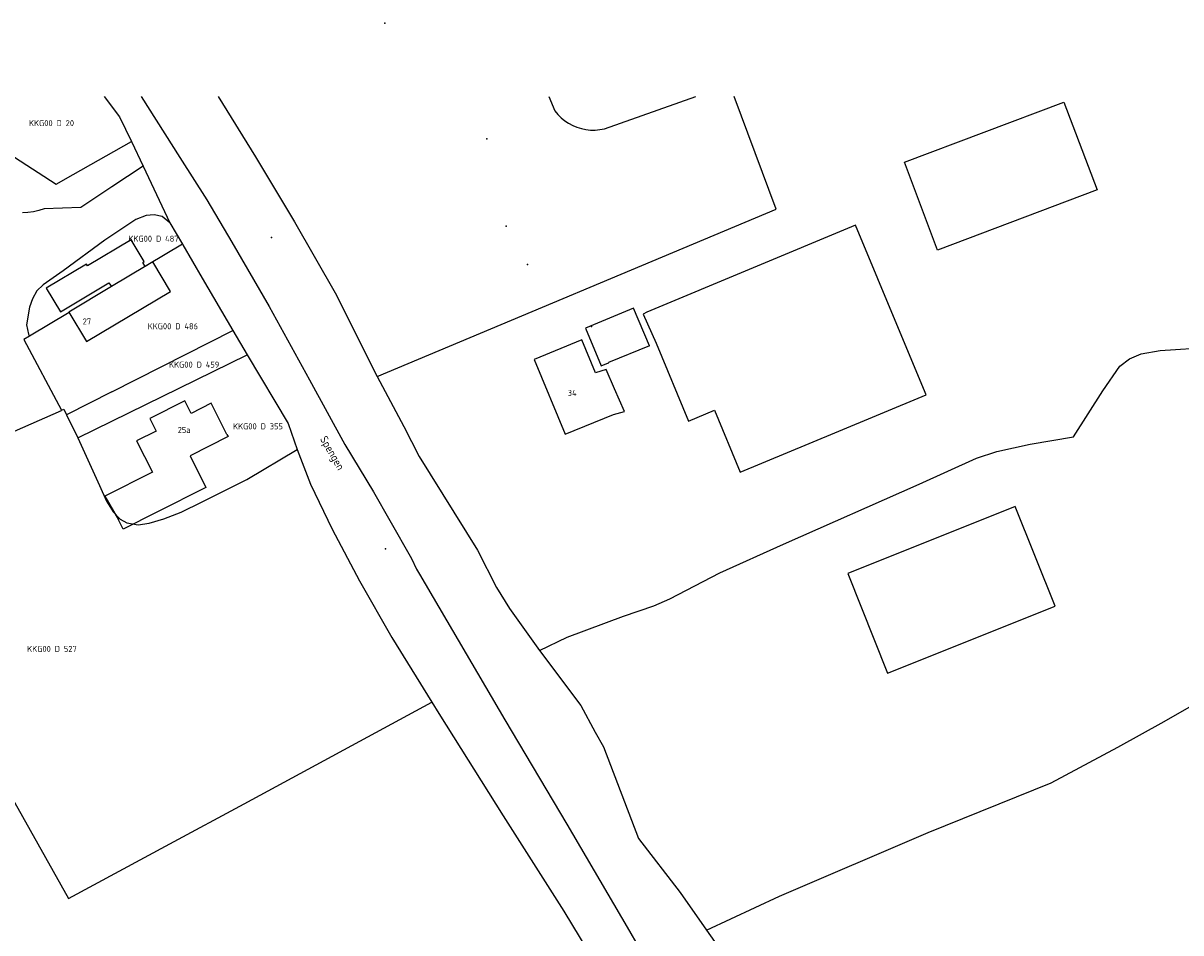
# Model space of a CAD drawing. Extents: x 122000 to 123017, y 463500 to 464011.
# Tile 13 of 13: x 122670 to 122844, y 463874 to 464011. Entities that reach past the tile are written whole.
import ezdxf
from ezdxf.enums import TextEntityAlignment as Align

# ---------------------------------------------------------------- set-up
doc = ezdxf.new("R2010")
doc.units = 0
doc.header["$LTSCALE"] = 4
doc.layers.get('0').update_dxf_attribs({"linetype": 'CONTINUOUS'})
for name, color, linetype in [('BOUWT01', 1, 'CONTINUOUS'), ('BOUWT11', 7, 'CONTINUOUS'), ('G01', 3, 'CONTINUOUS'), ('TEK-D01', 7, 'CONTINUOUS'), ('TEK-D02', 7, 'CONTINUOUS'), ('TEK-D06', 7, 'CONTINUOUS')]:
    doc.layers.add(name, color=color, linetype=linetype)
doc.styles.add('ISO', font='ISO')
doc.styles.get("Standard").update_dxf_attribs({"font": 'ISO'})

# ---------------------------------------------------------------- blocks, each defined once
blk = doc.blocks.new('PERC')
at = {"color": 0}
blk.add_point((50, 15), dxfattribs=at)
at = {"color": 0, "style": 'ISO'}
blk.add_attdef('PERC', (50.6, 15), '', height=0.9, dxfattribs=at)

msp = doc.modelspace()

# ---------------------------------------------------------------- linework, layer by layer
at = {"layer": 'BOUWT01'}
for points in [[(122807.226, 463976.927), (122802.24, 463990.116), (122826.158, 463999.158), (122831.144, 463985.969), (122807.226, 463976.927)], [(122801.593, 463964.586), (122794.897, 463980.652), (122763.618, 463967.616)], [(122688.377, 463974.482), (122688.017, 463975.083), (122688.232, 463975.211), (122686.278, 463978.482), (122679.737, 463974.573), (122679.583, 463974.831), (122673.548, 463971.225), (122675.662, 463967.688), (122682.958, 463972.048), (122683.312, 463971.456)], [(122692.192, 463970.747), (122689.544, 463975.18), (122688.377, 463974.482)], [(122683.312, 463971.456), (122676.933, 463967.644), (122679.581, 463963.212), (122692.192, 463970.747)], [(122761.631, 463968.223), (122754.409, 463965.232)], [(122753.875, 463963.464), (122746.742, 463960.54), (122751.345, 463949.311), (122758.607, 463952.288)], [(122791.793, 463949.533), (122805.488, 463955.24), (122801.593, 463964.586)], [(122764.002, 463962.578), (122757.845, 463960.058), (122757.866, 463960.007)], [(122764.993, 463962.984), (122769.87, 463951.284), (122773.747, 463952.9)], [(122700.645, 463949.272), (122698.274, 463953.955), (122695.277, 463952.438), (122694.319, 463954.329), (122689.064, 463951.669), (122690.021, 463949.777), (122687.095, 463948.296), (122689.466, 463943.612), (122682.346, 463940.008), (122684.397, 463936.437)], [(122773.747, 463952.9), (122777.613, 463943.623), (122791.793, 463949.533)], [(122700.645, 463949.272), (122700.808, 463948.95), (122695.106, 463946.066), (122697.502, 463941.327), (122690.14, 463937.604)], [(122824.842, 463923.502), (122818.86, 463938.465), (122793.743, 463928.424), (122799.725, 463913.46), (122824.842, 463923.502)]]:
    msp.add_lwpolyline(points, dxfattribs=at)
at = {"layer": 'BOUWT11'}
for points in [[(122764.002, 463962.578), (122761.631, 463968.223)], [(122763.618, 463967.616), (122763.062, 463967.345), (122764.993, 463962.984)], [(122754.409, 463965.232), (122756.745, 463959.546), (122757.866, 463960.007)], [(122758.784, 463956.099), (122757.507, 463959.025), (122755.939, 463958.53), (122753.875, 463963.464)], [(122757.866, 463960.007), (122757.917, 463960.028)], [(122758.607, 463952.288), (122760.259, 463952.719), (122758.784, 463956.099)], [(122690.14, 463937.604), (122685.097, 463935.054), (122684.397, 463936.437)]]:
    msp.add_lwpolyline(points, dxfattribs=at)
at = {"layer": 'G01'}
for points in [[(122682.242, 464000), (122684.52, 463996.943), (122686.345, 463993.245)], [(122687.765, 464000), (122693.573, 463990.813), (122697.622, 463984.468), (122701.377, 463978.112), (122706.97, 463968.48), (122713.015, 463957.48), (122718.32, 463947.782), (122722.64, 463940.654), (122725.099, 463936.364), (122728.315, 463930.656), (122729.071, 463929.072), (122729.544, 463928.3), (122742.332, 463906.456), (122751.62, 463890.785), (122760.668, 463875.351), (122766.218, 463865.735), (122770.194, 463859.623), (122770.939, 463858.454), (122774.591, 463851.85), (122786.137, 463832.38), (122794.911, 463817.864), (122803.093, 463804.204)], [(122699.327, 464000), (122704.948, 463990.92), (122710.753, 463981.173), (122716.857, 463970.538), (122723.195, 463957.985)], [(122723.195, 463957.985), (122783.02, 463983.097), (122776.692, 464000)], [(122748.929, 464000), (122749.832, 463997.818)], [(122757.258, 463995.147), (122770.975, 464000)], [(122749.832, 463997.818), (122750.275, 463997.281), (122750.768, 463996.789), (122751.307, 463996.348), (122751.886, 463995.961), (122752.5, 463995.632), (122753.143, 463995.365), (122753.809, 463995.162), (122754.492, 463995.024), (122755.184, 463994.953), (122755.881, 463994.95), (122756.574, 463995.015), (122757.258, 463995.147)], [(122661.048, 463992.101), (122662.275, 463992.413), (122663.7, 463992.498), (122665.596, 463992.129), (122667.389, 463991.586), (122668.806, 463990.871), (122675.012, 463986.807), (122677.575, 463988.281), (122686.345, 463993.245)], [(122686.345, 463993.245), (122688.084, 463989.543)], [(122688.084, 463989.543), (122683.377, 463986.433)], [(122688.084, 463989.543), (122692.094, 463981.006)], [(122683.377, 463986.433), (122678.713, 463983.314)], [(122673.224, 463983.119), (122672.434, 463982.861), (122671.624, 463982.677), (122670.8, 463982.569), (122669.969, 463982.538)], [(122678.713, 463983.314), (122673.224, 463983.119)], [(122692.094, 463981.006), (122690.955, 463981.993), (122689.733, 463982.205), (122688.532, 463982.118), (122687.002, 463981.508), (122682.323, 463978.406), (122676.104, 463973.82), (122673.11, 463971.726), (122672.151, 463970.835), (122671.489, 463969.642), (122671.027, 463968.397), (122670.6, 463965.726), (122670.91, 463964.298), (122671.038, 463964.005)], [(122692.094, 463981.006), (122693.959, 463977.817)], [(122693.959, 463977.817), (122683.312, 463971.456), (122676.933, 463967.644)], [(122693.959, 463977.817), (122694.009, 463977.731)], [(122694.009, 463977.731), (122696.933, 463972.731), (122701.548, 463964.86)], [(122772.576, 463874.897), (122783.497, 463879.985), (122805.808, 463889.532), (122824.275, 463897.018), (122834.274, 463902.34), (122841.185, 463906.219), (122851.137, 463911.892), (122863.153, 463916.519), (122890.524, 463927.314), (122913.206, 463936.481), (122943.444, 463949.196), (122967.385, 463959.301), (122978.8, 463963.759), (122987.849, 463966.566), (122991.968, 463968.649), (122999.977, 463972.467), (123000, 463972.476)], [(122676.984, 463967.558), (122671.038, 463964.005)], [(122676.933, 463967.644), (122676.984, 463967.558)], [(122671.038, 463964.005), (122670.199, 463963.504)], [(122670.199, 463963.504), (122675.858, 463952.897)], [(122694.548, 463961.316), (122701.548, 463964.86)], [(122701.548, 463964.86), (122703.687, 463961.211)], [(122747.515, 463916.832), (122751.683, 463918.84), (122760.136, 463922.003), (122764.674, 463923.557), (122767.058, 463924.582), (122774.545, 463928.506), (122784.133, 463932.807), (122804.44, 463941.824), (122813.075, 463945.711), (122816.109, 463946.73), (122821.092, 463947.828), (122827.6, 463948.912), (122832.018, 463955.817), (122834.529, 463959.516), (122836.015, 463960.626), (122837.747, 463961.383), (122840.625, 463961.879), (122848.251, 463962.375)], [(122678.274, 463948.746), (122703.687, 463961.211)], [(122683.369, 463955.657), (122694.548, 463961.316)], [(122703.687, 463961.211), (122709.829, 463950.897), (122711.164, 463947.008)], [(122723.195, 463957.985), (122727.166, 463950.469), (122729.47, 463945.97), (122738.21, 463931.932), (122741.07, 463926.312), (122743.038, 463923.136), (122747.515, 463916.832)], [(122683.369, 463955.657), (122676.596, 463952.228)], [(122653.362, 463943.104), (122653.868, 463941.505), (122658.804, 463944.413), (122662.961, 463947.239), (122675.81, 463952.876), (122675.858, 463952.897)], [(122675.858, 463952.897), (122676.201, 463953.047)], [(122676.201, 463953.047), (122676.596, 463952.228)], [(122676.596, 463952.228), (122678.274, 463948.746)], [(122678.274, 463948.746), (122681.55, 463941.637), (122682.575, 463939.276), (122683.583, 463937.641), (122684.622, 463936.555), (122685.615, 463935.995), (122687.312, 463935.727), (122688.964, 463935.985), (122691.194, 463936.612), (122693.778, 463937.611), (122696.942, 463939.179), (122703.622, 463942.51), (122711.164, 463947.008)], [(122711.164, 463947.008), (122713.161, 463941.837), (122716.441, 463935.078), (122720.509, 463927.286), (122725.371, 463918.785), (122731.379, 463909.101)], [(122653.362, 463943.104), (122641.502, 463935.886), (122647.877, 463923.641), (122657.3, 463914.513), (122676.861, 463879.638), (122692.08, 463887.85), (122703.229, 463893.827), (122731.379, 463909.101)], [(122747.515, 463916.832), (122753.701, 463908.611), (122755.876, 463904.586), (122757.102, 463902.378), (122762.383, 463888.66), (122768.61, 463880.538), (122772.576, 463874.897)], [(122731.379, 463909.101), (122732.427, 463907.412), (122742.091, 463892.062), (122751.191, 463877.717), (122756.081, 463869.642)], [(122772.576, 463874.897), (122777.354, 463868.073), (122783.118, 463859.813), (122790.624, 463848.535), (122793.455, 463844.213), (122795.981, 463838.635), (122799.071, 463832.897), (122802.732, 463827.713), (122807.808, 463820.183), (122812.38, 463813.965), (122812.866, 463811.904), (122813.11, 463805.009), (122813.25, 463803.613), (122821.896, 463791.586), (122826.062, 463784.889), (122829.529, 463779.874), (122830.897, 463776.596), (122832.582, 463771.857), (122835.642, 463766.342), (122839.251, 463759.98)]]:
    msp.add_lwpolyline(points, dxfattribs=at)

# ---------------------------------------------------------------- block references
at = {"layer": 'TEK-D01'}
ref = msp.add_blockref('PERC', (122674.336, 463995.992), dxfattribs=at)
ref.add_attrib('PERC', 'KKG00 D 20', dxfattribs={"layer": '0', "color": 0, "height": 0.9, "style": 'ISO'}).set_placement((122674.336, 463995.992), align=Align.MIDDLE)
ref = msp.add_blockref('PERC', (122689.629, 463978.649), dxfattribs=at)
ref.add_attrib('PERC', 'KKG00 D 487', dxfattribs={"layer": '0', "color": 0, "height": 0.9, "style": 'ISO'}).set_placement((122689.629, 463978.649), align=Align.MIDDLE)
ref = msp.add_blockref('PERC', (122692.534, 463965.507), dxfattribs=at)
ref.add_attrib('PERC', 'KKG00 D 486', dxfattribs={"layer": '0', "color": 0, "height": 0.9, "style": 'ISO'}).set_placement((122692.534, 463965.507), align=Align.MIDDLE)
ref = msp.add_blockref('PERC', (122657.327, 463963.847), dxfattribs=at)
ref.add_attrib('PERC', 'KKG00 D 488', dxfattribs={"layer": '0', "color": 0, "height": 0.9, "style": 'ISO'}).set_placement((122657.327, 463963.847), align=Align.MIDDLE)
ref = msp.add_blockref('PERC', (122695.73, 463959.754), dxfattribs=at)
ref.add_attrib('PERC', 'KKG00 D 459', dxfattribs={"layer": '0', "color": 0, "height": 0.9, "style": 'ISO'}).set_placement((122695.73, 463959.754), align=Align.MIDDLE)
ref = msp.add_blockref('PERC', (122705.303, 463950.493), dxfattribs=at)
ref.add_attrib('PERC', 'KKG00 D 355', dxfattribs={"layer": '0', "color": 0, "height": 0.9, "style": 'ISO'}).set_placement((122705.303, 463950.493), align=Align.MIDDLE)
ref = msp.add_blockref('PERC', (122674.404, 463917.094), dxfattribs=at)
ref.add_attrib('PERC', 'KKG00 D 527', dxfattribs={"layer": '0', "color": 0, "height": 0.9, "style": 'ISO'}).set_placement((122674.404, 463917.094), align=Align.MIDDLE)

# ---------------------------------------------------------------- texts
at = {"layer": 'TEK-D02', "style": 'ISO'}
for s, p in [('27', (122679.012, 463965.511)), ('34', (122751.753, 463954.783)), ('25a', (122693.257, 463949.226))]:
    msp.add_text(s, height=0.9, dxfattribs=at).set_placement(p, align=Align.BOTTOM_LEFT)
at = {"layer": 'TEK-D06'}
msp.add_text('Spengen', height=1.2, rotation=300.00073, dxfattribs=at).set_placement((122714.236, 463948.42), align=Align.BOTTOM_LEFT)

doc.saveas('drawing.dxf')
